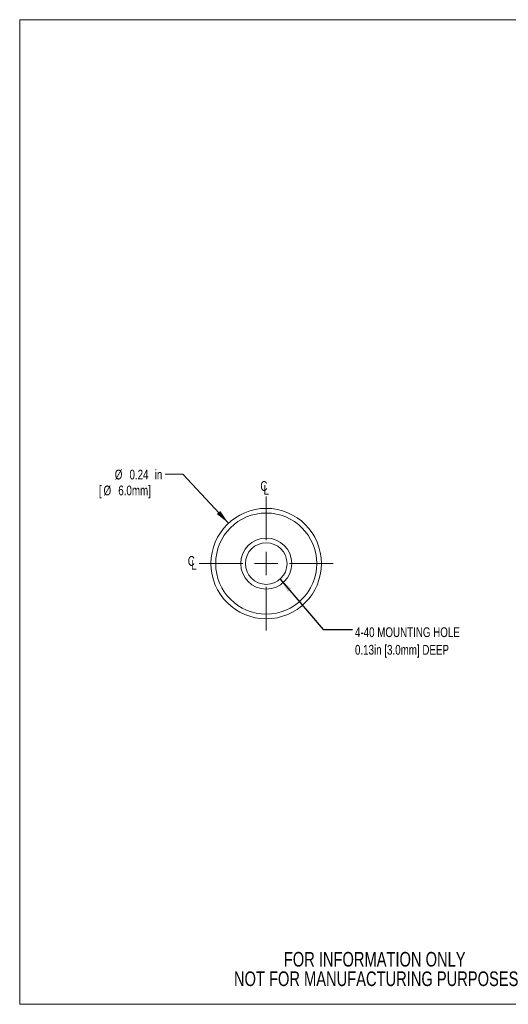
# Model space of a CAD drawing. Header units: inches. Extents: x 0.1 to 10.9, y 0 to 8.5.
# Tile 1 of 3: x 0.1 to 4.2, y 0 to 8.5. Entities that reach past the tile are written whole.
import ezdxf

# ---------------------------------------------------------------- set-up
doc = ezdxf.new("R2010")
doc.units = ezdxf.units.IN
doc.header["$MEASUREMENT"] = 0
doc.styles.add('SLDTEXTSTYLE0', font='TXT', dxfattribs={"width": 0.75})
doc.dimstyles.new('SLDDIMSTYLE0', dxfattribs={"dimtxt": 0.083333, "dimasz": 0.125, "dimexe": 0, "dimexo": 0.0625, "dimgap": 0.020833, "dimtad": 0, "dimtih": 1, "dimtoh": 1, "dimlfac": 0.25, "dimrnd": 1e-09, "dimdsep": 46, "dimtxsty": 'SLDTEXTSTYLE0', "dimsah": 1, "dimcen": 0, "dimadec": 0, "dimazin": 2, "dimtfac": 1, "dimtofl": 0, "dimtmove": 0, "dimatfit": 3, "dimfxl": 1, "dimfrac": 2, "dimtolj": 1, "dimtzin": 12, "dimarcsym": 0})
doc.dimstyles.new('SLDDIMSTYLE1', dxfattribs={"dimtxt": 0.18, "dimasz": 0.125, "dimexe": 0, "dimexo": 0.0625, "dimgap": 0, "dimtad": 0, "dimtih": 1, "dimtoh": 1, "dimdec": 0, "dimrnd": 1e-09, "dimzin": 0, "dimdsep": 46, "dimtxsty": 'Standard', "dimsah": 1, "dimcen": 0.09, "dimadec": 0, "dimazin": 0, "dimtfac": 0.125, "dimtdec": 0, "dimtofl": 0, "dimtmove": 0, "dimatfit": 3, "dimfxl": 1, "dimfrac": 2, "dimtolj": 1, "dimtzin": 0, "dimarcsym": 0})

# ---------------------------------------------------------------- blocks, each defined once
blk = doc.blocks.new('SW_SYMBOL_MOD_CL')
at = {"color": 0, "linetype": 'Continuous', "lineweight": 0, "char_height": 30.8, "attachment_point": 5, "style": 'SLDTEXTSTYLE0'}
for s, insert in [('C', (15.7, 23.6)), ('L', (23.6, 11.8))]:
    blk.add_mtext(s, dxfattribs=dict(at, insert=insert))
blk = doc.blocks.new('SW_NOTE_3')
at = {"color": 0, "linetype": 'Continuous', "lineweight": 0, "char_height": 0.125, "attachment_point": 2, "style": 'SLDTEXTSTYLE0'}
for s, insert in [('FOR INFORMATION ONLY', (0.9863, 0.1611)), ('NOT FOR MANUFACTURING PURPOSES', (0.9991, -0.0055))]:
    blk.add_mtext(s, dxfattribs=dict(at, insert=insert))
blk = doc.blocks.new('_D')
at = {"color": 7, "linetype": 'Continuous', "lineweight": 0}
for p, q in [((1.4558, 4.5667), (1.3058, 4.5667)), ((1.847, 4.1474), (1.4558, 4.5667))]:
    blk.add_line(p, q, dxfattribs=at)
blk.add_solid([(1.847, 4.1474), (1.7764, 4.2524), (1.7471, 4.2251)], dxfattribs=at)
at = {"color": 7, "linetype": 'Continuous', "lineweight": 0, "attachment_point": 1, "style": 'SLDTEXTSTYLE0'}
for s, insert, char_height in [('%%c', (0.8746, 4.6047), 0.08333), ('0.24', (1.0004, 4.6047), 0.08333), ('in', (1.2158, 4.6047), 0.08333), ('[', (0.7397, 4.469), 0.0833), ('%%c', (0.7788, 4.469), 0.08333), ('6.0mm]', (0.9046, 4.469), 0.08333)]:
    blk.add_mtext(s, dxfattribs=dict(at, insert=insert, char_height=char_height))
blk = doc.blocks.new('SW_NOTE_4')
at = {"color": 0, "linetype": 'Continuous', "lineweight": 0, "char_height": 0.083333, "attachment_point": 1, "style": 'SLDTEXTSTYLE0'}
for s, insert in [('4-40 MOUNTING HOLE', (0.022, 0.0182)), ('0.13in [3.0mm] DEEP', (0.022, -0.1322))]:
    blk.add_mtext(s, dxfattribs=dict(at, insert=insert))
blk = doc.blocks.new('SW_CENTERMARKSYMBOL_0')
at = {"color": 0, "linetype": 'Continuous', "lineweight": 0}
for p, q in [((0, 0.2), (0, 0.572)), ((0, 0), (0, 0.1)), ((-0.2, 0), (-0.572, 0)), ((0, 0), (-0.1, 0)), ((0, 0), (0, -0.1)), ((0, 0), (0.1, 0)), ((0.2, 0), (0.572, 0)), ((0, -0.2), (0, -0.572))]:
    blk.add_line(p, q, dxfattribs=at)

msp = doc.modelspace()

# ---------------------------------------------------------------- linework, layer by layer
at = {"color": 7, "linetype": 'Continuous', "lineweight": 0}
for p, q in [((0.0622, 8.4506), (10.9445, 8.4506)), ((0.0622, 8.4506), (0.0622, 0.0356)), ((10.9445, 0.0356), (0.0622, 0.0356))]:
    msp.add_line(p, q, dxfattribs=at)
for radius in [0.472, 0.432, 0.218, 0.178]:
    msp.add_circle((2.169, 3.8023), radius, dxfattribs=at)

# ---------------------------------------------------------------- block references
at = {"color": 7, "linetype": 'Continuous', "lineweight": 0, "xscale": 0.0027037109, "yscale": 0.0027037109, "zscale": 0.0027037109}
for p in [(2.1067, 4.4007), (1.4866, 3.7602)]:
    msp.add_blockref('SW_SYMBOL_MOD_CL', p, dxfattribs=at)
at = {"color": 7, "linetype": 'Continuous', "lineweight": 0}
for name, p in [('SW_CENTERMARKSYMBOL_0', (2.169, 3.8023)), ('SW_NOTE_4', (2.9055, 3.2393)), ('SW_NOTE_3', (2.1097, 0.322))]:
    msp.add_blockref(name, p, dxfattribs=at)

# ---------------------------------------------------------------- dimensions: what is measured, and where the dimension line sits
dim = msp.add_diameter_dim_2p(p1=(2.491, 3.4571), p2=(1.847, 4.1474), text='<>in\\P[%%c6.0mm]', dimstyle='SLDDIMSTYLE0', dxfattribs=at)
dim.commit()
dim.dimension.update_dxf_attribs({"geometry": '_D', "text_midpoint": (1.0228, 4.5667), "dimtype": 163})

# ---------------------------------------------------------------- leaders
msp.add_leader([(2.2874, 3.6693), (2.6555, 3.2393), (2.9055, 3.2393)], dimstyle='SLDDIMSTYLE1', dxfattribs=at)

doc.saveas('drawing.dxf')
